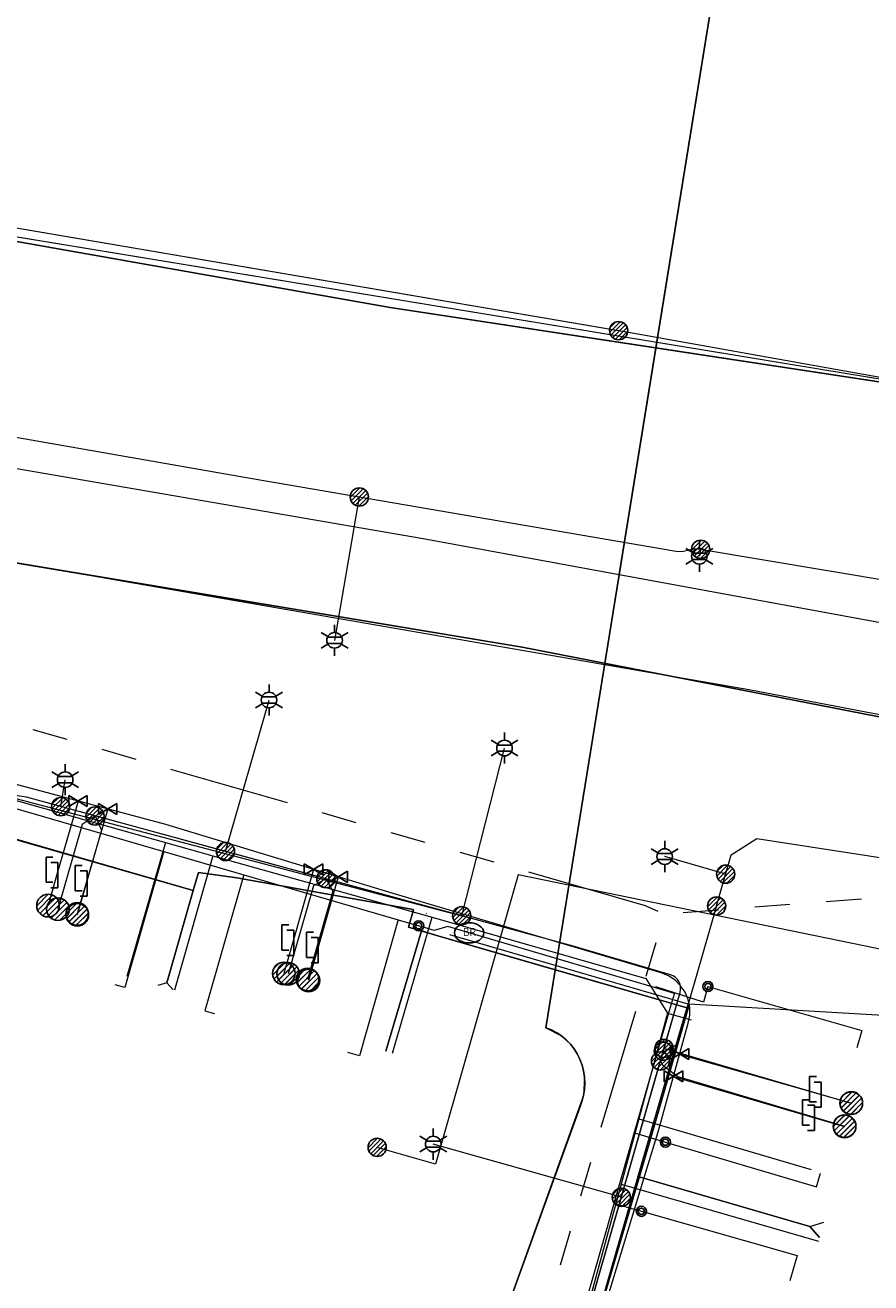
# Model space of a CAD drawing. Header units: metres. Extents: x 197355 to 199157, y 355772 to 356286.
# Tile 248 of 256: x 198946 to 198988, y 355926 to 355989. Entities that reach past the tile are written whole.
import ezdxf
from ezdxf.enums import TextEntityAlignment as Align
from ezdxf.lldxf.tags import DXFTag

# ---------------------------------------------------------------- set-up
doc = ezdxf.new("R2010")
doc.units = ezdxf.units.M
doc.linetypes.add('RI-GWA', pattern=[18.45, 6, -1.8, 1.75, -1.8, 1.75, -1.8, 1.75, -1.8])
for name, color, linetype, lineweight in [('B-WE-KL-DATA_HULPSTUK_KPNB.V.-S', 90, 'Continuous', 25), ('B-WE-KL-DATA_KABELBUNDEL_KPNB.V.-G', 90, 'Continuous', 18), ('B-WE-KL-DATA_KABELBUNDEL_ZIGGOB.V.-G', 94, 'Continuous', 18), ('B-WE-KL-DATA_TELECOM_EUROFIBERNEDERLANDB.V.-G', 98, 'KL-TELECOM-ALGEMEEN-N', 18), ('B-WE-KL-DATA_TELECOM_REGGEFIBEROPERATORB.V.-G', 90, 'KL-TELECOM-ALGEMEEN-N', 18), ('B-WE-KL-DATA_TELECOM_ZIGGOB.V.-G', 94, 'KL-TELECOM-ALGEMEEN-N', 18), ('B-WE-KL-DATA_ZIGGOB.V.-G', 94, 'KL-DATA-N', 18), ('B-WE-KL-ET_LS_ENEXISNETBEHEERB.V.-G', 190, 'KL-LS-N', 18), ('B-WE-KL-ET_LS_HULPSTUK_ENEXISNETBEHEERB.V.-S', 190, 'Continuous', 25), ('B-WE-KL-ET_LS_KABELBUNDEL_ENEXISNETBEHEERB.V.-G', 190, 'KL-BUNDEL-N', 18), ('B-WE-KL-ET_MS_ENEXISNETBEHEERB.V.-G', 130, 'KL-MS-N', 18), ('B-WE-KL-ET_MS_HULPSTUK_MOF_ENEXISNETBEHEERB.V.-S', 130, 'Continuous', 25), ('B-WE-KL-GAS_HULPSTUK_ENEXISNETBEHEERB.V.-S', 30, 'Continuous', 25), ('B-WE-KL-GAS_LD_ENEXISNETBEHEERB.V.-G', 50, 'KL-GAS-LD-N', 18), ('B-WE-KL-GAS_LD_HOOFDLEIDING_100 MBAR_PE_ENEXISNETBEHEERB.V.-G', 50, 'KL-GAS-LD-N', 18), ('B-WE-KL-GAS_LD_HOOFDLEIDING_100 MBAR_PVC_ENEXISNETBEHEERB.V.-G', 50, 'KL-GAS-LD-N', 18), ('B-WE-KL-WATER_HULPSTUK_NVWATERLEIDINGMAATSCHAPPIJLIMBURG-S', 170, 'Continuous', 25), ('B-WE-KL-WATER_TRANSPORTLEIDING_NVWATERLEIDINGMAATSCHAPPIJLIMBURG-G', 170, 'KL-WATER-TR-N', 18), ('B-WE-RI-GWA_GEMEENTEROERMOND-G', 30, 'RI-GWA', 18)]:
    doc.layers.add(name, color=color, linetype=linetype, lineweight=lineweight)
doc.styles.add('NLCS-ISO', font='NLCS-ISO.ttf')
doc.styles.get("Standard").update_dxf_attribs({"font": 'isocp.shx'})
doc.linetypes.add('KL-BUNDEL-N', pattern='A,28,-5,[103,NLCS.SHX,S=1.25,R=0,X=0,Y=0],-5,[103,NLCS.SHX,S=1.25,R=0,X=0,Y=0],-5,[103,NLCS.SHX,S=1.25,R=0,X=0,Y=0],-5,[103,NLCS.SHX,S=1.25,R=0,X=0,Y=0],-5', length=53)
tags = doc.linetypes.add('KL-DATA-N', pattern='A,4,-1,[101,NLCS.SHX,S=0.5,R=0,X=0,Y=0],-1,4,-1,["D",Standard,S=1,R=0,X=-0.25,Y=-0.5],-1.5', length=12.5).pattern_tags.tags
tags[18] = DXFTag(74, 10)
tags = doc.linetypes.add('KL-GAS-LD-N', pattern='A,4,-1,[69,NLCS.SHX,S=0.5,R=0,X=0,Y=0],-1,4,-1,["L",Standard,S=1,R=0,X=0.25,Y=-0.5],-2', length=13).pattern_tags.tags
tags[18] = DXFTag(74, 10)
tags = doc.linetypes.add('KL-LS-N', pattern='A,4,-1,[103,NLCS.SHX,S=0.75,R=0,X=0,Y=0],-1,4,-1,["L",Standard,S=1,R=0,X=0,Y=-0.5],-2', length=13).pattern_tags.tags
tags[18] = DXFTag(74, 10)
tags = doc.linetypes.add('KL-MS-N', pattern='A,4,-1,[103,NLCS.SHX,S=0.75,R=0,X=0,Y=0],-1,4,-1,["M",Standard,S=1,R=0,X=0,Y=-0.5],-2', length=13).pattern_tags.tags
tags[18] = DXFTag(74, 10)
doc.linetypes.add('KL-TELECOM-ALGEMEEN-N', pattern='A,7,-1,[101,NLCS.SHX,S=0.5,R=0,X=0,Y=0],-1', length=9)
doc.linetypes.add('KL-WATER-TR-N', pattern='A,7,-0.5,[168,NLCS.SHX,S=0.75,R=0,X=0.75,Y=0],-2,[168,NLCS.SHX,S=0.75,R=0,X=0.75,Y=0],-2', length=11.5)

# ---------------------------------------------------------------- blocks, each defined once
blk = doc.blocks.new('SKL-ET_HULP_MOF-SO')
h = blk.add_hatch()
h.set_pattern_fill('ANSI31', color=256, scale=6, style=0)
h.set_pattern_definition([(45, (-2.25, -126.982), (-0.53033, 0.53033), [])])
edge = h.paths.add_edge_path()
edge.add_arc((0, 0), 2.25, 0, 360)
at = {"linetype": 'Continuous'}
blk.add_circle((0, 0), 2.25, dxfattribs=at)
blk = doc.blocks.new('SKL-WTB_HULP_AANSLUITPUNT-SO')
h = blk.add_hatch()
h.set_pattern_fill('ANSI31', color=256, scale=3, style=0)
h.set_pattern_definition([(45, (-1.125, -63.491), (-0.265165, 0.265165), [])])
edge = h.paths.add_edge_path()
edge.add_arc((0, 0), 1.12, 0, 360)
at = {"linetype": 'Continuous'}
blk.add_circle((0, 0), 1.12, dxfattribs=at)
blk = doc.blocks.new('SKL-WTB_HULP_VERLOOPSTUK-SO')
for p, q in [((-0.539, -0.383), (-0.539, 0.867)), ((-0.539, 0.867), (-0.193, 0.867)), ((0.048, 0.598), (-0.298, 0.598)), ((0.048, -0.652), (0.048, 0.598)), ((-0.539, -0.383), (-0.193, -0.383)), ((0.048, -0.652), (-0.298, -0.652))]:
    blk.add_line(p, q)
blk = doc.blocks.new('SKL-WTB_HULP_AFSLUITER-SO')
for p, q in [((2.3, 1.37), (-2.3, -1.37)), ((-2.3, 1.37), (2.3, -1.37)), ((2.3, -1.37), (2.3, 1.37))]:
    blk.add_line(p, q)
at = {"ltscale": 0.1}
blk.add_line((-2.3, -1.37), (-2.3, 1.37), dxfattribs=at)
blk = doc.blocks.new('SKL-ET_HULP_AANSLUITPUNT-SO')
h = blk.add_hatch()
h.set_pattern_fill('ANSI31', color=256, scale=30, style=0)
h.set_pattern_definition([(45, (-11.25, -634.91), (-2.65165, 2.65165), [])])
edge = h.paths.add_edge_path()
edge.add_arc((0, 0), 11.2, 0, 360)
at = {"linetype": 'Continuous'}
blk.add_circle((0, 0), 11.2, dxfattribs=at)
blk = doc.blocks.new('B-SIE-WEG_LICHTMAST-SO')
at = {"ltscale": 0.1}
for p, q in [((0, 0.386), (0, 0.772)), ((-0.334, 0.193), (-0.668, 0.386)), ((0.334, 0.193), (0.668, 0.386)), ((-0.334, -0.193), (-0.668, -0.386)), ((0, -0.386), (0, -0.772)), ((0.334, -0.193), (0.668, -0.386))]:
    blk.add_line(p, q, dxfattribs=at)
at = {"flags": 128}
for points in [[(-0.354, 0.152), (0.354, 0.152)], [(-0.354, -0.152), (0.354, -0.152)]]:
    blk.add_lwpolyline(points, dxfattribs=at)
at = {"ltscale": 0.1}
blk.add_circle((0, 0), 0.386, dxfattribs=at)
at = {"style": 'NLCS-ISO'}
blk.add_attdef('TYPE', text='', height=0.549, dxfattribs=at).set_placement((0, 0.772), align=Align.BOTTOM_CENTER)
blk = doc.blocks.new('SIE-WEG_STRAATPOT_BRANDKRAAN-SO')
blk.add_ellipse((0, 0), major_axis=(-0.729, 0), ratio=0.685994)
at = {"style": 'NLCS-ISO'}
blk.add_text('BR', height=0.4, dxfattribs=at).set_placement((-0.298, -0.153))
blk = doc.blocks.new('SIE-WEG_AFVALBAK_TYPE_01')
for radius in [0.25, 0.156]:
    blk.add_circle((0, 0), radius)

msp = doc.modelspace()

# ---------------------------------------------------------------- linework, layer by layer
at = {"layer": 'B-WE-KL-DATA_KABELBUNDEL_KPNB.V.-G', "flags": 128}
for points in [[(198906.644, 355984.834), (198942.789, 355978.527), (198942.859, 355978.514), (198943.359, 355978.427), (198986.296, 355971.364), (198992.061, 355970.416), (198993.326, 355970.223), (198999.951, 355969.215)], [(198924.34, 355982.296), (198942.789, 355978.527), (198942.806, 355978.523), (198942.859, 355978.514), (198986.296, 355971.364), (198992.142, 355970.402), (198993.326, 355970.223), (199000, 355969.217), (199016.431, 355966.74)], [(198887.35, 355972.015), (198887.574, 355971.976), (198899.402, 355969.927), (198981.61, 355955.685), (199000.001, 355952.167), (199013.553, 355949.102)], [(198989.22, 355940.286), (198989.828, 355942.4), (198989.055, 355942.625), (198970.098, 355946.515), (198965.992, 355932.192), (198963.109, 355933.021)]]:
    msp.add_lwpolyline(points, dxfattribs=at)
at = {"layer": 'B-WE-KL-DATA_KABELBUNDEL_ZIGGOB.V.-G', "flags": 128}
for points in [[(198976.909, 355972.608), (198981.015, 355998.008)], [(198976.909, 355972.608), (198963.748, 355974.608), (198914.51, 355983.305), (198906.626, 355984.633)], [(198903.993, 355973.419), (198916.108, 355971.662), (198965.382, 355963.17), (198975.095, 355961.387)], [(198975.095, 355961.387), (198976.909, 355972.608)], [(199016.497, 355967.145), (199013.129, 355967.104), (198976.909, 355972.608)], [(198975.095, 355961.387), (198971.933, 355941.82)], [(198975.095, 355961.387), (199014.381, 355954.173)], [(198954.002, 355945.738), (198944.594, 355948.46)], [(198964.819, 355944.821), (198956.166, 355946.365), (198954.258, 355946.633), (198954.002, 355945.738)], [(198952.696, 355941.173), (198954.002, 355945.738)], [(198965.301, 355943.741), (198964.658, 355943.931), (198964.913, 355944.793)], [(198964.913, 355944.793), (198964.819, 355944.821)], [(198965.556, 355944.603), (198965.568, 355944.643)], [(198963.539, 355937.791), (198965.301, 355943.741)], [(198966.109, 355943.501), (198965.301, 355943.741)], [(198966.109, 355943.501), (198971.933, 355941.82)], [(198971.933, 355941.82), (198971.467, 355938.939), (198972.248, 355938.54), (198972.682, 355938.14), (198973.024, 355937.653), (198973.26, 355937.1), (198973.378, 355936.505), (198973.327, 355935.588), (198965.546, 355913.991)], [(198971.933, 355941.82), (198978.512, 355939.921)], [(198952.696, 355941.173), (198952.241, 355941.04)], [(198953.011, 355940.82), (198952.696, 355941.173)], [(198978.512, 355939.921), (198976.094, 355931.569)], [(198988.176, 355939.549), (198978.566, 355940.107), (198978.512, 355939.921)], [(198976.094, 355931.569), (198972.916, 355920.727)], [(198984.542, 355929.111), (198976.094, 355931.569)], [(198984.542, 355929.111), (198985.241, 355929.324)], [(198985.019, 355928.556), (198984.542, 355929.111)]]:
    msp.add_lwpolyline(points, dxfattribs=at)
at = {"layer": 'B-WE-KL-DATA_TELECOM_EUROFIBERNEDERLANDB.V.-G', "flags": 128}
for points in [[(198889.259, 355935.901), (198893.123, 355949.391), (198895.624, 355958.141), (198898.785, 355959.733), (198900.088, 355964.287), (198903.046, 355969.051), (198913.096, 355967.308), (198970.29, 355957.801), (199010.834, 355949.889), (199013.32, 355947.67)], [(199013.32, 355947.674), (199010.83, 355949.89), (198970.29, 355957.8), (198913.1, 355967.31), (198903.05, 355969.05), (198900.09, 355964.29), (198898.79, 355959.73), (198895.62, 355958.14), (198889.259, 355935.901)], [(198889.26, 355935.9), (198893.12, 355949.39), (198895.62, 355958.14), (198898.79, 355959.73), (198900.09, 355964.29), (198903.05, 355969.05), (198913.1, 355967.31), (198970.29, 355957.8), (199010.83, 355949.89), (199013.32, 355947.674)]]:
    msp.add_lwpolyline(points, dxfattribs=at)
at = {"layer": 'B-WE-KL-DATA_TELECOM_REGGEFIBEROPERATORB.V.-G', "flags": 128}
for points in [[(198944.335, 355950.44), (198952.619, 355948.123)], [(198952.619, 355948.123), (198950.715, 355941.477)], [(198952.619, 355948.123), (198954.972, 355947.464)], [(198954.972, 355947.464), (198953.065, 355940.804)], [(198954.972, 355947.464), (198965.83, 355944.427)], [(198963.874, 355937.694), (198965.83, 355944.427)], [(198965.83, 355944.427), (198976.414, 355941.381), (198977.488, 355939.667)], [(198977.488, 355939.667), (198976.067, 355934.432)], [(198977.488, 355939.667), (198978.658, 355939.33)], [(198976.067, 355934.432), (198975.189, 355931.201)], [(198976.067, 355934.432), (198984.605, 355931.927)], [(198975.189, 355931.201), (198972.773, 355922.3)], [(198975.189, 355931.201), (198984.969, 355928.381)]]:
    msp.add_lwpolyline(points, dxfattribs=at)
at = {"layer": 'B-WE-KL-DATA_TELECOM_ZIGGOB.V.-G', "flags": 128}
for points in [[(198977.088, 356020.601), (198973.414, 355999.237), (198981.015, 355998.008), (198971.467, 355938.939), (198971.741, 355938.835), (198972.003, 355938.701), (198972.248, 355938.54), (198972.476, 355938.352), (198972.682, 355938.14), (198972.866, 355937.906), (198973.024, 355937.653), (198973.156, 355937.383), (198973.26, 355937.1), (198973.334, 355936.806), (198973.378, 355936.505), (198973.392, 355936.199), (198973.374, 355935.892), (198973.327, 355935.588), (198973.249, 355935.29), (198973.142, 355935.001), (198964.976, 355912.414), (198962.061, 355897.086), (198953.855, 355871.148), (198952.457, 355866.338), (198952.217, 355866.408)], [(198993.593, 355826.764), (198986.309, 355828.86), (198989.663, 355840.495), (198989.765, 355840.932), (198989.824, 355841.376), (198989.839, 355841.824), (198989.81, 355842.272), (198989.738, 355842.714), (198989.622, 355843.147), (198989.465, 355843.567), (198989.267, 355843.97), (198989.031, 355844.351), (198988.758, 355844.707), (198988.452, 355845.035), (198988.115, 355845.331), (198987.751, 355845.593), (198987.363, 355845.818), (198986.955, 355846.004), (198986.531, 355846.149), (198980.866, 355847.701), (198954.954, 355855.161), (198949.652, 355856.69), (198953.855, 355871.148), (198962.061, 355897.086), (198964.976, 355912.414), (198973.142, 355935.001), (198973.249, 355935.29), (198973.327, 355935.588), (198973.374, 355935.892), (198973.392, 355936.199), (198973.378, 355936.505), (198973.334, 355936.806), (198973.26, 355937.1), (198973.156, 355937.383), (198973.024, 355937.653), (198972.866, 355937.906), (198972.682, 355938.14), (198972.476, 355938.352), (198972.248, 355938.54), (198972.003, 355938.701), (198971.741, 355938.835), (198971.467, 355938.939), (198981.015, 355998.008), (198993.662, 355995.533), (199002.825, 355993.845), (199006.548, 355993.327), (199008.628, 355993.048), (199010.711, 355992.79), (199012.797, 355992.552), (199014.885, 355992.336), (199016.975, 355992.14), (199019.067, 355991.965), (199020.529, 355991.857)], [(198858.822, 355885.272), (198864.606, 355886.152), (198865.179, 355886.116), (198865.504, 355886.239), (198865.783, 355886.597), (198866.666, 355889.657), (198866.962, 355889.962), (198867.236, 355890.05), (198867.523, 355890.027), (198878.33, 355887.008), (198878.784, 355887.013), (198879.158, 355887.26), (198879.3, 355887.522), (198884.082, 355903.134), (198888.249, 355918.721), (198903.993, 355973.419), (198906.626, 355984.633), (198914.51, 355983.305), (198963.748, 355974.608), (199013.129, 355967.104), (199016.497, 355967.145)], [(199006.297, 355904.626), (199005.674, 355904.802), (199004.786, 355905.88), (198980.456, 355912.785), (198971.85, 355915.164), (198973.104, 355919.698), (198972.674, 355919.901), (198976.575, 355933.21), (198978.512, 355939.921), (198966.109, 355943.501), (198964.658, 355943.931), (198964.913, 355944.793), (198964.819, 355944.821), (198956.166, 355946.365), (198954.258, 355946.633), (198954.002, 355945.738), (198945.077, 355948.298), (198942.451, 355949.177), (198940.125, 355949.829), (198939.959, 355949.275)], [(198939.959, 355949.275), (198940.125, 355949.829), (198942.451, 355949.177), (198945.077, 355948.298), (198954.002, 355945.738), (198954.258, 355946.633), (198956.166, 355946.365), (198964.819, 355944.821), (198964.913, 355944.793), (198964.658, 355943.931), (198966.109, 355943.501), (198978.512, 355939.921), (198976.575, 355933.21), (198972.916, 355920.727), (198982.003, 355918.063)], [(198939.959, 355949.275), (198940.125, 355949.829), (198942.451, 355949.177), (198945.077, 355948.298), (198954.002, 355945.738), (198954.258, 355946.633), (198956.166, 355946.365), (198964.819, 355944.821), (198964.913, 355944.793), (198964.658, 355943.931), (198966.109, 355943.501), (198978.512, 355939.921), (198976.575, 355933.21), (198976.094, 355931.569), (198984.542, 355929.111), (198985.019, 355928.556)], [(198939.959, 355949.275), (198940.125, 355949.829), (198942.451, 355949.177), (198945.077, 355948.298), (198954.002, 355945.738), (198954.258, 355946.633), (198956.166, 355946.365), (198964.819, 355944.821), (198964.913, 355944.793), (198964.658, 355943.931), (198966.109, 355943.501), (198978.512, 355939.921), (198976.575, 355933.21), (198976.094, 355931.569), (198984.542, 355929.111), (198985.241, 355929.324)], [(198939.959, 355949.275), (198940.125, 355949.829), (198942.451, 355949.177), (198945.077, 355948.298), (198954.002, 355945.738), (198954.258, 355946.633), (198956.166, 355946.365), (198964.819, 355944.821), (198964.913, 355944.793), (198964.658, 355943.931), (198965.301, 355943.741), (198963.539, 355937.791)], [(198988.176, 355939.549), (198978.566, 355940.107), (198978.512, 355939.921), (198966.109, 355943.501), (198964.658, 355943.931), (198964.913, 355944.793), (198964.819, 355944.821), (198956.166, 355946.365), (198954.258, 355946.633), (198954.002, 355945.738), (198945.077, 355948.298), (198942.451, 355949.177), (198940.125, 355949.829), (198939.959, 355949.275)], [(198939.959, 355949.275), (198940.125, 355949.829), (198942.451, 355949.177), (198945.077, 355948.298), (198954.002, 355945.738), (198952.696, 355941.173), (198953.011, 355940.82)], [(198939.959, 355949.275), (198940.125, 355949.829), (198942.451, 355949.177), (198945.077, 355948.298), (198954.002, 355945.738), (198952.696, 355941.173), (198952.241, 355941.04)]]:
    msp.add_lwpolyline(points, dxfattribs=at)
at = {"layer": 'B-WE-KL-DATA_ZIGGOB.V.-G', "flags": 128}
for points in [[(198555.054, 356045.124), (198569.353, 356042.642), (198606.149, 356036.233), (198636.6, 356030.897), (198681.135, 356023.378), (198685.825, 356023.06), (198706.24, 356022.339), (198732.873, 356017.365), (198737.054, 356029.31), (198739.5, 356041.905), (198740.583, 356045.877), (198746.836, 356049.705), (198785.181, 356043.152), (198785.707, 356041.74), (198786.31, 356040.653), (198787.471, 356039.205), (198788.399, 356038.385), (198789.193, 356037.839), (198790.041, 356037.379), (198790.049, 356037.148), (198790.203, 356037.022), (198790.388, 356037.035), (198790.517, 356037.169), (198793.962, 356036.115), (198792.937, 356032.25), (198788.464, 356011.243), (198788.407, 356010.184), (198788.679, 356009.234), (198789.237, 356008.403), (198790.029, 356007.77), (198790.979, 356007.394), (198806.564, 356003.767), (198831.839, 355998.084), (198838.155, 355996.495), (198865.204, 355991.61), (198914.51, 355983.305), (198963.748, 355974.608), (199013.129, 355967.104), (199016.497, 355967.145)], [(198555.054, 356045.124), (198569.353, 356042.642), (198606.149, 356036.233), (198636.6, 356030.897), (198681.135, 356023.378), (198685.825, 356023.06), (198706.24, 356022.339), (198732.873, 356017.365), (198737.054, 356029.31), (198739.5, 356041.905), (198740.583, 356045.877), (198746.836, 356049.705), (198785.181, 356043.152), (198785.707, 356041.74), (198786.31, 356040.653), (198787.471, 356039.205), (198788.399, 356038.385), (198789.193, 356037.839), (198790.041, 356037.379), (198790.049, 356037.148), (198790.203, 356037.022), (198790.388, 356037.035), (198790.517, 356037.169), (198793.962, 356036.115), (198792.937, 356032.25), (198788.464, 356011.243), (198788.407, 356010.184), (198788.679, 356009.234), (198789.237, 356008.403), (198790.029, 356007.77), (198790.979, 356007.394), (198806.564, 356003.767), (198831.839, 355998.084), (198838.155, 355996.495), (198865.204, 355991.61), (198914.51, 355983.305), (198963.748, 355974.608), (199013.129, 355967.104), (199016.497, 355967.145)], [(198555.054, 356045.124), (198569.353, 356042.642), (198606.149, 356036.233), (198636.6, 356030.897), (198681.135, 356023.378), (198685.825, 356023.06), (198706.24, 356022.339), (198732.873, 356017.365), (198737.054, 356029.31), (198739.5, 356041.905), (198740.583, 356045.877), (198746.836, 356049.705), (198785.181, 356043.152), (198785.707, 356041.74), (198786.31, 356040.653), (198787.471, 356039.205), (198788.399, 356038.385), (198789.193, 356037.839), (198790.041, 356037.379), (198790.049, 356037.148), (198790.203, 356037.022), (198790.388, 356037.035), (198790.517, 356037.169), (198793.962, 356036.115), (198792.937, 356032.25), (198788.464, 356011.243), (198788.407, 356010.184), (198788.679, 356009.234), (198789.237, 356008.403), (198790.029, 356007.77), (198790.979, 356007.394), (198806.564, 356003.767), (198831.839, 355998.084), (198838.155, 355996.495), (198865.204, 355991.61), (198914.51, 355983.305), (198963.748, 355974.608), (199013.129, 355967.104), (199016.497, 355967.145)], [(199016.497, 355967.145), (199013.129, 355967.104), (198963.748, 355974.608), (198914.51, 355983.305), (198865.204, 355991.61), (198838.155, 355996.495), (198831.839, 355998.084), (198806.564, 356003.767), (198790.979, 356007.394), (198790.029, 356007.77), (198789.237, 356008.403), (198788.679, 356009.234), (198788.407, 356010.184), (198788.464, 356011.243), (198792.937, 356032.25), (198793.962, 356036.115), (198790.517, 356037.169), (198790.388, 356037.035), (198790.203, 356037.022), (198790.049, 356037.148), (198790.041, 356037.379), (198789.193, 356037.839), (198788.399, 356038.385), (198787.471, 356039.205), (198786.31, 356040.653), (198785.707, 356041.74), (198785.181, 356043.152), (198746.836, 356049.705), (198740.583, 356045.877), (198739.5, 356041.905), (198737.054, 356029.31), (198732.873, 356017.365), (198706.24, 356022.339), (198685.825, 356023.06), (198681.135, 356023.378), (198636.6, 356030.897), (198606.149, 356036.233), (198569.353, 356042.642), (198555.054, 356045.124)], [(198555.054, 356045.124), (198569.353, 356042.642), (198606.149, 356036.233), (198636.6, 356030.897), (198681.135, 356023.378), (198685.825, 356023.06), (198706.24, 356022.339), (198732.873, 356017.365), (198737.054, 356029.31), (198739.5, 356041.905), (198740.583, 356045.877), (198746.836, 356049.705), (198785.181, 356043.152), (198785.707, 356041.74), (198786.31, 356040.653), (198787.471, 356039.205), (198788.399, 356038.385), (198789.193, 356037.839), (198790.041, 356037.379), (198790.049, 356037.148), (198790.203, 356037.022), (198790.388, 356037.035), (198790.517, 356037.169), (198793.962, 356036.115), (198792.937, 356032.25), (198788.464, 356011.243), (198788.407, 356010.184), (198788.679, 356009.234), (198789.237, 356008.403), (198790.029, 356007.77), (198790.979, 356007.394), (198806.564, 356003.767), (198831.839, 355998.084), (198838.155, 355996.495), (198865.204, 355991.61), (198914.51, 355983.305), (198963.748, 355974.608), (199013.129, 355967.104), (199016.497, 355967.145)], [(198723.032, 355847.208), (198723.637, 355850.676), (198727.059, 355849.689), (198734.459, 355847.911), (198737.726, 355847.672), (198738.352, 355853.333), (198738.693, 355855.44), (198739.044, 355856.997), (198739.688, 355857.917), (198755.89, 355891.258), (198757.306, 355894.441), (198759.106, 355899.135), (198760.504, 355903.703), (198764.987, 355924.877), (198773.071, 355959.862), (198777.534, 355979.885), (198777.848, 355980.83), (198778.345, 355981.674), (198778.997, 355982.37), (198779.768, 355982.88), (198780.269, 355983.084), (198781.06, 355983.238), (198781.497, 355983.24), (198816.634, 355981.132), (198831.536, 355979.811), (198832.085, 355980.147), (198835.236, 355979.755), (198846.74, 355977.826), (198848.107, 355978.097), (198864.336, 355974.749), (198895.179, 355969.822), (198896.034, 355974.574), (198916.108, 355971.662), (198965.382, 355963.17), (199014.381, 355954.173)], [(198723.032, 355847.208), (198723.637, 355850.676), (198727.059, 355849.689), (198734.459, 355847.911), (198737.726, 355847.672), (198738.352, 355853.333), (198738.693, 355855.44), (198739.044, 355856.997), (198739.688, 355857.917), (198755.89, 355891.258), (198757.306, 355894.441), (198759.106, 355899.135), (198760.504, 355903.703), (198764.987, 355924.877), (198776.927, 355980.019), (198777.272, 355980.925), (198777.879, 355981.73), (198778.724, 355982.404), (198779.772, 355982.919), (198780.269, 355983.084), (198781.06, 355983.238), (198781.497, 355983.24), (198816.634, 355981.132), (198831.536, 355979.811), (198832.085, 355980.147), (198835.236, 355979.755), (198846.74, 355977.826), (198848.107, 355978.097), (198864.336, 355974.749), (198895.179, 355969.822), (198896.034, 355974.574), (198916.108, 355971.662), (198965.382, 355963.17), (199014.381, 355954.173)], [(198723.032, 355847.208), (198723.637, 355850.676), (198727.059, 355849.689), (198734.459, 355847.911), (198737.726, 355847.672), (198738.352, 355853.333), (198738.693, 355855.44), (198739.044, 355856.997), (198739.688, 355857.917), (198755.89, 355891.258), (198757.306, 355894.441), (198759.106, 355899.135), (198760.504, 355903.703), (198764.987, 355924.877), (198776.927, 355980.019), (198777.272, 355980.925), (198777.879, 355981.73), (198778.724, 355982.404), (198779.772, 355982.919), (198780.269, 355983.084), (198781.06, 355983.238), (198781.497, 355983.24), (198816.634, 355981.132), (198831.536, 355979.811), (198832.085, 355980.147), (198835.236, 355979.755), (198846.74, 355977.826), (198848.107, 355978.097), (198864.336, 355974.749), (198895.179, 355969.822), (198896.034, 355974.574), (198916.108, 355971.662), (198965.382, 355963.17), (199014.381, 355954.173)], [(198723.032, 355847.208), (198723.637, 355850.676), (198727.059, 355849.689), (198734.459, 355847.911), (198737.726, 355847.672), (198738.352, 355853.333), (198738.693, 355855.44), (198739.044, 355856.997), (198739.688, 355857.917), (198755.89, 355891.258), (198757.306, 355894.441), (198759.106, 355899.135), (198760.504, 355903.703), (198764.987, 355924.877), (198776.927, 355980.019), (198777.272, 355980.925), (198777.879, 355981.73), (198778.724, 355982.404), (198779.772, 355982.919), (198780.269, 355983.084), (198781.06, 355983.238), (198781.497, 355983.24), (198816.634, 355981.132), (198831.536, 355979.811), (198832.085, 355980.147), (198835.236, 355979.755), (198846.74, 355977.826), (198848.107, 355978.097), (198864.336, 355974.749), (198895.179, 355969.822), (198896.034, 355974.574), (198916.108, 355971.662), (198965.382, 355963.17), (199014.381, 355954.173)], [(198723.032, 355847.208), (198723.637, 355850.676), (198727.059, 355849.689), (198734.459, 355847.911), (198737.726, 355847.672), (198738.352, 355853.333), (198738.693, 355855.44), (198739.044, 355856.997), (198739.688, 355857.917), (198755.89, 355891.258), (198757.306, 355894.441), (198759.106, 355899.135), (198760.504, 355903.703), (198764.987, 355924.877), (198773.071, 355959.862), (198777.534, 355979.885), (198777.848, 355980.83), (198778.345, 355981.674), (198778.997, 355982.37), (198779.768, 355982.88), (198780.269, 355983.084), (198781.06, 355983.238), (198781.497, 355983.24), (198816.634, 355981.132), (198831.536, 355979.811), (198832.085, 355980.147), (198835.236, 355979.755), (198846.74, 355977.826), (198848.107, 355978.097), (198864.336, 355974.749), (198895.179, 355969.822), (198896.034, 355974.574), (198916.108, 355971.662), (198965.382, 355963.17), (199014.381, 355954.173)], [(198723.032, 355847.208), (198723.637, 355850.676), (198727.059, 355849.689), (198734.459, 355847.911), (198737.726, 355847.672), (198738.352, 355853.333), (198738.693, 355855.44), (198739.044, 355856.997), (198739.688, 355857.917), (198755.89, 355891.258), (198757.306, 355894.441), (198759.106, 355899.135), (198760.504, 355903.703), (198764.987, 355924.877), (198773.071, 355959.862), (198777.534, 355979.885), (198777.848, 355980.83), (198778.345, 355981.674), (198778.997, 355982.37), (198779.768, 355982.88), (198780.269, 355983.084), (198781.06, 355983.238), (198781.497, 355983.24), (198816.634, 355981.132), (198831.536, 355979.811), (198832.085, 355980.147), (198835.236, 355979.755), (198846.74, 355977.826), (198848.107, 355978.097), (198864.336, 355974.749), (198895.179, 355969.822), (198896.034, 355974.574), (198916.108, 355971.662), (198965.382, 355963.17), (199014.381, 355954.173)], [(198723.032, 355847.208), (198723.637, 355850.676), (198727.059, 355849.689), (198734.459, 355847.911), (198737.726, 355847.672), (198738.352, 355853.333), (198738.693, 355855.44), (198739.044, 355856.997), (198739.688, 355857.917), (198755.89, 355891.258), (198757.306, 355894.441), (198759.106, 355899.135), (198760.504, 355903.703), (198764.987, 355924.877), (198773.071, 355959.862), (198777.534, 355979.885), (198777.848, 355980.83), (198778.345, 355981.674), (198778.997, 355982.37), (198779.768, 355982.88), (198780.269, 355983.084), (198781.06, 355983.238), (198781.497, 355983.24), (198816.634, 355981.132), (198831.536, 355979.811), (198832.085, 355980.147), (198835.236, 355979.755), (198846.74, 355977.826), (198848.107, 355978.097), (198864.336, 355974.749), (198895.179, 355969.822), (198896.034, 355974.574), (198916.108, 355971.662), (198965.382, 355963.17), (199014.381, 355954.173)]]:
    msp.add_lwpolyline(points, dxfattribs=at)
at = {"layer": 'B-WE-KL-ET_LS_ENEXISNETBEHEERB.V.-G', "flags": 128}
for points in [[(198910.79, 355975.28), (198928.669, 355971.062), (198933.714, 355970.193), (198945.318, 355968.176), (198956.925, 355966.138), (198977.912, 355962.544), (198978.204, 355962.532), (198978.491, 355962.591), (198978.743, 355962.661), (198979.005, 355962.659), (199014.788, 355956.666)], [(198962.226, 355965.23), (198961, 355958.131)], [(198979.132, 355962.637), (198979.068, 355962.292)], [(199006.427, 355905.425), (198971.388, 355915.442), (198971.277, 355915.482), (198971.186, 355915.532), (198971.114, 355915.593), (198971.062, 355915.665), (198971.029, 355915.748), (198971.015, 355915.841), (198971.02, 355915.945), (198971.045, 355916.06), (198978.117, 355940.699), (198978.142, 355940.833), (198978.14, 355940.97), (198978.112, 355941.103), (198978.058, 355941.229), (198977.981, 355941.342), (198977.884, 355941.437), (198977.77, 355941.513), (198977.643, 355941.564), (198972.82, 355942.992), (198945.738, 355950.357), (198939.569, 355951.261), (198924.357, 355955.784), (198924.096, 355955.778), (198923.84, 355955.722), (198923.6, 355955.619), (198923.383, 355955.473), (198920.388, 355952.548), (198920.28, 355952.455), (198920.158, 355952.378), (198920.027, 355952.322), (198919.888, 355952.285), (198919.746, 355952.27), (198919.603, 355952.276), (198919.463, 355952.304), (198919.328, 355952.353), (198903.286, 355956.933), (198903.094, 355956.968), (198902.9, 355956.965), (198902.709, 355956.925), (198902.53, 355956.848), (198902.369, 355956.738), (198902.232, 355956.599), (198902.125, 355956.436), (198902.052, 355956.256), (198897.138, 355939.805), (198891.385, 355920.291), (198884.851, 355897.204), (198882.596, 355889.821), (198882.295, 355888.912), (198881.818, 355887.377), (198881.659, 355887.015), (198881.431, 355886.692), (198880.608, 355886.415), (198880.023, 355886.381), (198871.992, 355888.755), (198870.809, 355889.127), (198870.139, 355889.474), (198869.626, 355889.498), (198869.089, 355889.667), (198867.928, 355890.111), (198864.854, 355890.997), (198864.736, 355891.322), (198864.596, 355891.632), (198864.434, 355891.929), (198864.251, 355892.211), (198864.015, 355892.517), (198863.61, 355892.94), (198863.516, 355893.027), (198863.355, 355893.43), (198863.174, 355893.826), (198863, 355894.14), (198862.796, 355894.43), (198862.561, 355894.696), (198862.296, 355894.938), (198861.923, 355895.245)], [(198977.28, 355937.783), (198978.117, 355940.699), (198978.142, 355940.833), (198978.14, 355940.97), (198978.112, 355941.103), (198978.058, 355941.229), (198977.981, 355941.342), (198977.884, 355941.437), (198977.77, 355941.513), (198977.643, 355941.564), (198972.82, 355942.992), (198945.738, 355950.357), (198939.569, 355951.261), (198924.357, 355955.784), (198924.096, 355955.778), (198923.84, 355955.722), (198923.6, 355955.619), (198923.383, 355955.473), (198920.388, 355952.548), (198920.28, 355952.455), (198920.158, 355952.378), (198920.027, 355952.322), (198919.888, 355952.285), (198919.746, 355952.27), (198919.603, 355952.276), (198919.463, 355952.304), (198919.328, 355952.353), (198903.286, 355956.933), (198903.094, 355956.968), (198902.9, 355956.965), (198902.709, 355956.925), (198902.53, 355956.848), (198902.369, 355956.738), (198902.232, 355956.599), (198902.125, 355956.436), (198902.052, 355956.256), (198897.138, 355939.805), (198891.385, 355920.291), (198884.851, 355897.204), (198882.596, 355889.821), (198882.295, 355888.912), (198881.818, 355887.377), (198881.659, 355887.015), (198881.431, 355886.692), (198880.608, 355886.415), (198880.023, 355886.381), (198871.992, 355888.755), (198870.809, 355889.127), (198870.139, 355889.474), (198869.626, 355889.498), (198869.089, 355889.667), (198867.928, 355890.111), (198864.854, 355890.997)], [(198955.597, 355947.676), (198957.754, 355955.176)], [(198967.299, 355944.493), (198969.417, 355952.796)], [(198947.438, 355949.895), (198947.658, 355951.23)], [(198949.138, 355949.433), (198948.497, 355949.012), (198947.299, 355944.816)], [(198949.138, 355949.433), (198949.458, 355948.738), (198948.26, 355944.541)], [(198979.921, 355944.979), (198980.651, 355947.513), (198981.916, 355948.32), (198990.158, 355947.039)], [(198980.374, 355946.552), (198977.351, 355947.423)], [(198960.567, 355946.324), (198959.951, 355945.98), (198958.702, 355941.613)], [(198960.567, 355946.324), (198960.913, 355945.705), (198959.664, 355941.339)], [(198979.921, 355944.979), (198977.941, 355938.103), (198977.325, 355937.769), (198977.28, 355937.783)], [(198972.026, 355919.483), (198977.28, 355937.783)], [(198977.32, 355937.923), (198986.593, 355935.212)], [(198977.142, 355937.302), (198977.266, 355937.095), (198978.002, 355936.524), (198986.264, 355934.069)], [(198975.204, 355930.552), (198965.886, 355933.185)]]:
    msp.add_lwpolyline(points, dxfattribs=at)
at = {"layer": 'B-WE-KL-ET_LS_KABELBUNDEL_ENEXISNETBEHEERB.V.-G', "flags": 128}
for points in [[(198910.79, 355975.28), (198928.669, 355971.062), (198933.714, 355970.193), (198945.318, 355968.176), (198956.925, 355966.138), (198977.912, 355962.544), (198978.204, 355962.532), (198978.491, 355962.591), (198978.743, 355962.661), (198979.005, 355962.659), (199014.788, 355956.666)], [(198977.28, 355937.783), (198977.32, 355937.923), (198978.117, 355940.699), (198978.142, 355940.833), (198978.14, 355940.97), (198978.112, 355941.103), (198978.058, 355941.229), (198977.981, 355941.342), (198977.884, 355941.437), (198977.77, 355941.513), (198977.643, 355941.564), (198972.82, 355942.992), (198967.299, 355944.493), (198966.458, 355944.722), (198963.857, 355945.429), (198960.567, 355946.324), (198955.597, 355947.676), (198949.138, 355949.433), (198945.738, 355950.357), (198942.562, 355950.822), (198939.569, 355951.261), (198936.79, 355952.087), (198934.34, 355952.816), (198933.381, 355953.101), (198931.53, 355953.651), (198931.436, 355953.679), (198931.343, 355953.707), (198928.622, 355954.516), (198928.615, 355954.518), (198927.97, 355954.71), (198925.582, 355955.42), (198924.357, 355955.784), (198967.299, 355944.493), (198966.458, 355944.722), (198963.857, 355945.429), (198960.567, 355946.324), (198955.597, 355947.676), (198949.138, 355949.433), (198945.738, 355950.357), (198942.562, 355950.822), (198939.569, 355951.261), (198936.79, 355952.087), (198934.34, 355952.816), (198933.381, 355953.101), (198931.53, 355953.651), (198931.436, 355953.679), (198931.343, 355953.707), (198928.622, 355954.516), (198928.615, 355954.518), (198927.97, 355954.71), (198925.582, 355955.42), (198924.357, 355955.784), (198967.299, 355944.493), (198966.458, 355944.722), (198963.857, 355945.429), (198960.567, 355946.324), (198955.597, 355947.676), (198949.138, 355949.433), (198947.438, 355949.895), (198945.738, 355950.357), (198942.562, 355950.822), (198939.569, 355951.261), (198936.79, 355952.087), (198934.34, 355952.816), (198933.381, 355953.101), (198931.53, 355953.651), (198931.436, 355953.679), (198931.343, 355953.707), (198928.622, 355954.516), (198928.615, 355954.518), (198927.97, 355954.71), (198925.582, 355955.42), (198924.357, 355955.784), (198924.096, 355955.778), (198923.84, 355955.722), (198923.6, 355955.619), (198923.383, 355955.473), (198922.283, 355954.399), (198920.388, 355952.548), (198922.283, 355954.399), (198920.388, 355952.548), (198922.283, 355954.399), (198920.388, 355952.548), (198920.28, 355952.455), (198920.158, 355952.378), (198920.027, 355952.322), (198919.888, 355952.285), (198919.746, 355952.27), (198919.603, 355952.276), (198919.463, 355952.304), (198919.328, 355952.353), (198916.837, 355953.064), (198916.197, 355953.247), (198915.344, 355953.49), (198907.017, 355955.868), (198903.286, 355956.933), (198916.837, 355953.064), (198916.197, 355953.247), (198915.344, 355953.49), (198907.017, 355955.868), (198903.286, 355956.933), (198916.837, 355953.064), (198916.197, 355953.247), (198915.344, 355953.49), (198907.017, 355955.868), (198903.286, 355956.933), (198903.094, 355956.968), (198902.9, 355956.965), (198902.709, 355956.925), (198902.53, 355956.848), (198902.369, 355956.738), (198902.232, 355956.599), (198902.125, 355956.436), (198902.052, 355956.256), (198901.35, 355953.907), (198901.064, 355952.949), (198898.32, 355943.764), (198897.138, 355939.805), (198896.631, 355938.084), (198891.648, 355921.184), (198891.385, 355920.291), (198889.036, 355911.99), (198885.832, 355900.671), (198885.781, 355900.49), (198885.66, 355900.062), (198884.851, 355897.204), (198882.596, 355889.821), (198882.295, 355888.912), (198881.818, 355887.377), (198898.32, 355943.764), (198897.138, 355939.805), (198896.631, 355938.084), (198891.648, 355921.184), (198891.385, 355920.291), (198889.036, 355911.99), (198885.832, 355900.671), (198885.781, 355900.49), (198885.66, 355900.062), (198884.851, 355897.204), (198882.596, 355889.821), (198882.295, 355888.912), (198881.818, 355887.377), (198898.32, 355943.764), (198897.138, 355939.805), (198896.631, 355938.084), (198891.648, 355921.184), (198891.385, 355920.291), (198889.036, 355911.99), (198885.832, 355900.671), (198885.781, 355900.49), (198885.66, 355900.062), (198884.851, 355897.204), (198882.596, 355889.821), (198882.295, 355888.912), (198881.818, 355887.377), (198881.659, 355887.015), (198881.431, 355886.692), (198880.608, 355886.415), (198880.023, 355886.381), (198874.442, 355888.031), (198873.454, 355888.323), (198871.992, 355888.755), (198870.809, 355889.127), (198874.442, 355888.031), (198873.454, 355888.323), (198871.992, 355888.755), (198870.809, 355889.127), (198874.442, 355888.031), (198873.454, 355888.323), (198871.992, 355888.755), (198870.809, 355889.127)], [(198979.921, 355944.979), (198980.651, 355947.513), (198981.916, 355948.32), (198990.158, 355947.039)], [(198979.921, 355944.979), (198977.941, 355938.103), (198977.325, 355937.769), (198977.28, 355937.783)], [(198977.142, 355937.302), (198977.28, 355937.783)], [(198972.026, 355919.483), (198977.142, 355937.302)]]:
    msp.add_lwpolyline(points, dxfattribs=at)
at = {"layer": 'B-WE-KL-ET_MS_ENEXISNETBEHEERB.V.-G', "flags": 128}
for points in [[(198555.112, 356045.514), (198678.244, 356024.194), (198681.116, 356023.785), (198684.008, 356023.552), (198703.32, 356022.581), (198706.329, 356022.333), (198709.315, 356021.895), (198741.198, 356016.162), (198746.209, 356016.726), (198750.707, 356019.007), (198751.682, 356019.383), (198752.708, 356019.322), (198782.441, 356014.215), (198793.598, 356012.13), (198798.988, 356006.26), (198814.324, 356002.963), (198838.484, 355998.196), (198848.75, 355996.356), (198854.212, 355995.841), (198870.756, 355992.987), (198916.01, 355985.107), (198921.778, 355983.841), (198922.944, 355982.358), (198975.071, 355973.467)], [(198555.112, 356045.514), (198678.244, 356024.194), (198681.116, 356023.785), (198684.008, 356023.552), (198703.32, 356022.581), (198706.329, 356022.333), (198709.315, 356021.895), (198741.198, 356016.162), (198746.209, 356016.726), (198750.707, 356019.007), (198751.682, 356019.383), (198752.708, 356019.322), (198782.441, 356014.215), (198793.598, 356012.13), (198798.988, 356006.26), (198814.324, 356002.963), (198838.484, 355998.196), (198848.75, 355996.356), (198854.212, 355995.841), (198870.756, 355992.987), (198916.01, 355985.107), (198921.778, 355983.841), (198922.944, 355982.358), (198975.56, 355973.384), (198993.573, 355970.165)], [(198555.112, 356045.514), (198678.244, 356024.194), (198681.116, 356023.785), (198684.008, 356023.552), (198703.32, 356022.581), (198706.329, 356022.333), (198709.315, 356021.895), (198741.198, 356016.162), (198746.209, 356016.726), (198750.707, 356019.007), (198751.682, 356019.383), (198752.708, 356019.322), (198782.441, 356014.215), (198793.598, 356012.13), (198798.988, 356006.26), (198814.324, 356002.963), (198838.484, 355998.196), (198848.75, 355996.356), (198854.212, 355995.841), (198870.756, 355992.987), (198916.01, 355985.107), (198921.778, 355983.841), (198922.944, 355982.358), (198975.56, 355973.384), (198993.573, 355970.165), (199005.054, 355969.123), (199016.538, 355967.397)], [(198711.704, 356021.466), (198741.198, 356016.162), (198746.209, 356016.726), (198750.707, 356019.007), (198751.682, 356019.383), (198752.708, 356019.322), (198782.441, 356014.215), (198793.598, 356012.13), (198798.988, 356006.26), (198814.324, 356002.963), (198838.484, 355998.196), (198848.75, 355996.356), (198854.212, 355995.841), (198870.756, 355992.987), (198916.01, 355985.107), (198921.778, 355983.841), (198922.944, 355982.358), (198975.56, 355973.384), (198993.573, 355970.165), (199005.054, 355969.123), (199016.538, 355967.397)], [(198838.502, 355998.193), (198848.75, 355996.356), (198854.212, 355995.841), (198870.756, 355992.987), (198916.01, 355985.107), (198921.778, 355983.841), (198922.944, 355982.358), (198975.56, 355973.384), (198993.573, 355970.165), (199005.054, 355969.123), (199016.538, 355967.397)], [(198869.487, 355993.206), (198916.01, 355985.107), (198921.778, 355983.841), (198922.944, 355982.358), (198975.56, 355973.384), (198993.573, 355970.165), (199005.054, 355969.123), (199016.538, 355967.397)], [(198933.792, 355980.508), (198975.071, 355973.467)], [(198933.792, 355980.508), (198975.56, 355973.384), (198993.573, 355970.165), (199005.054, 355969.123), (199016.538, 355967.397)], [(198975.071, 355973.467), (198975.56, 355973.384), (198993.573, 355970.165)], [(198975.071, 355973.467), (198975.56, 355973.384), (198993.573, 355970.165), (199005.054, 355969.123), (199016.538, 355967.397)]]:
    msp.add_lwpolyline(points, dxfattribs=at)
at = {"layer": 'B-WE-KL-GAS_LD_ENEXISNETBEHEERB.V.-G', "flags": 128}
for points in [[(198947.248, 355946.531), (198946.808, 355944.994)], [(198948.694, 355946.116), (198948.251, 355944.581)], [(198958.929, 355943.176), (198958.486, 355941.635)], [(198960.147, 355942.816), (198959.707, 355941.283)], [(198985.056, 355935.658), (198986.595, 355935.219)], [(198984.722, 355934.508), (198986.261, 355934.062)]]:
    msp.add_lwpolyline(points, dxfattribs=at)
at = {"layer": 'B-WE-KL-GAS_LD_HOOFDLEIDING_100 MBAR_PE_ENEXISNETBEHEERB.V.-G', "flags": 128}
for points in [[(198948.294, 355950.172), (198947.248, 355946.531)], [(198949.764, 355949.779), (198948.694, 355946.116)], [(198959.963, 355946.787), (198958.929, 355943.176)], [(198961.176, 355946.418), (198960.147, 355942.816)], [(198978.092, 355937.645), (198985.056, 355935.658)], [(198977.786, 355936.538), (198984.722, 355934.508)]]:
    msp.add_lwpolyline(points, dxfattribs=at)
at = {"layer": 'B-WE-KL-GAS_LD_HOOFDLEIDING_100 MBAR_PVC_ENEXISNETBEHEERB.V.-G', "flags": 128}
msp.add_lwpolyline([(198971.915, 355916.599), (198973.562, 355922.421), (198977.058, 355933.907), (198978.516, 355939.177), (198978.591, 355939.562), (198978.59, 355939.954), (198978.512, 355940.338), (198978.36, 355940.7), (198978.141, 355941.025), (198977.863, 355941.302), (198977.536, 355941.518), (198977.173, 355941.667), (198963.903, 355945.59), (198952.649, 355949.009), (198939.913, 355952.411), (198932.149, 355954.611), (198931.654, 355954.333), (198925.033, 355951.604), (198923.949, 355951.941), (198923.619, 355952.171), (198916.44, 355954.275), (198903.92, 355957.616), (198903.538, 355958.069), (198902.893, 355958.237)], dxfattribs=at)
at = {"layer": 'B-WE-KL-WATER_TRANSPORTLEIDING_NVWATERLEIDINGMAATSCHAPPIJLIMBURG-G', "flags": 128}
for points in [[(198879.652, 355877.615), (198879.872, 355878.384), (198884.265, 355892.637), (198885.4, 355896.547), (198887.589, 355904.156), (198888.745, 355908.164), (198890.91, 355915.669), (198892.021, 355919.52), (198894.542, 355928.293), (198902.28, 355956.031), (198903.655, 355957.028), (198905.226, 355956.912), (198906.415, 355956.61), (198909.28, 355955.765), (198916.854, 355953.53), (198920.758, 355952.378), (198926.508, 355950.682), (198926.963, 355950.548), (198931.982, 355953.655), (198935.262, 355952.7), (198938.67, 355951.708), (198945.106, 355949.835), (198952.538, 355947.671), (198956.505, 355946.516), (198964.155, 355944.289), (198965.167, 355943.995)], [(198952.538, 355947.671), (198952.524, 355947.623), (198950.611, 355940.941), (198950.13, 355941.079)], [(198956.505, 355946.516), (198956.491, 355946.468), (198954.578, 355939.787), (198955.058, 355939.649)], [(198964.155, 355944.289), (198964.141, 355944.241), (198962.233, 355937.559), (198961.656, 355937.723)], [(198971.709, 355914.856), (198971.818, 355915.557), (198971.189, 355917.474), (198972.375, 355921.608), (198973.245, 355924.642), (198974.187, 355927.928), (198974.905, 355930.43), (198975.797, 355933.542), (198976.39, 355935.608), (198977.545, 355939.634), (198977.831, 355940.632), (198977.835, 355940.644), (198976.894, 355940.922), (198967.664, 355943.645), (198966.609, 355943.956), (198965.935, 355943.769), (198965.167, 355943.995)], [(198972.335, 355915.236), (198972.859, 355920.639), (198973.869, 355924.119), (198974.914, 355927.72), (198976.981, 355934.846), (198978.189, 355939.008), (198978.509, 355940.111), (198966.703, 355943.547)], [(198979.493, 355940.989), (198979.274, 355940.22), (198976.908, 355940.97), (198976.894, 355940.922)], [(198979.493, 355940.989), (198987.113, 355938.815), (198986.866, 355937.949)], [(198975.797, 355933.542), (198975.811, 355933.59), (198975.852, 355933.734), (198977.387, 355933.28)], [(198977.387, 355933.28), (198984.874, 355931.066), (198985.072, 355931.737)], [(198974.905, 355930.43), (198974.891, 355930.382), (198974.85, 355930.238), (198976.196, 355929.856)], [(198976.196, 355929.856), (198983.909, 355927.673), (198983.553, 355926.418)]]:
    msp.add_lwpolyline(points, dxfattribs=at)
at = {"layer": 'B-WE-RI-GWA_GEMEENTEROERMOND-G', "flags": 128}
for points in [[(198976.395, 355944.986), (198904.652, 355965.605)], [(199013.267, 355947.347), (198977.343, 355944.563), (198976.395, 355944.986)], [(198968.958, 355916.333), (198977.343, 355944.563), (198976.395, 355944.986)]]:
    msp.add_lwpolyline(points, dxfattribs=at)

# ---------------------------------------------------------------- block references
at = {"layer": 'B-WE-KL-DATA_HULPSTUK_KPNB.V.-S', "xscale": 0.2, "yscale": 0.2, "zscale": 0.2}
msp.add_blockref('SKL-ET_HULP_MOF-SO', (198963.109, 355933.021), dxfattribs=at)
at = {"layer": 'B-WE-KL-ET_LS_HULPSTUK_ENEXISNETBEHEERB.V.-S'}
for name, p, xscale, yscale, zscale in [('SKL-ET_HULP_MOF-SO', (198962.226, 355965.23), 0.2, 0.2, 0.2), ('SKL-ET_HULP_MOF-SO', (198979.132, 355962.637), 0.2, 0.2, 0.2), ('SKL-ET_HULP_MOF-SO', (198947.438, 355949.895), 0.2, 0.2, 0.2), ('SKL-ET_HULP_MOF-SO', (198949.138, 355949.433), 0.2, 0.2, 0.2), ('SKL-ET_HULP_MOF-SO', (198955.597, 355947.676), 0.2, 0.2, 0.2), ('SKL-ET_HULP_MOF-SO', (198960.567, 355946.324), 0.2, 0.2, 0.2), ('SKL-ET_HULP_MOF-SO', (198980.374, 355946.552), 0.2, 0.2, 0.2), ('SKL-ET_HULP_AANSLUITPUNT-SO', (198947.299, 355944.816), 0.05, 0.05, 0.05), ('SKL-ET_HULP_AANSLUITPUNT-SO', (198948.26, 355944.541), 0.05, 0.05, 0.05), ('SKL-ET_HULP_MOF-SO', (198967.299, 355944.493), 0.2, 0.2, 0.2), ('SKL-ET_HULP_MOF-SO', (198979.921, 355944.979), 0.2, 0.2, 0.2), ('SKL-ET_HULP_AANSLUITPUNT-SO', (198958.702, 355941.613), 0.05, 0.05, 0.05), ('SKL-ET_HULP_AANSLUITPUNT-SO', (198959.664, 355941.339), 0.05, 0.05, 0.05), ('SKL-ET_HULP_MOF-SO', (198977.28, 355937.783), 0.2, 0.2, 0.2), ('SKL-ET_HULP_MOF-SO', (198977.32, 355937.923), 0.2, 0.2, 0.2), ('SKL-ET_HULP_MOF-SO', (198977.142, 355937.302), 0.2, 0.2, 0.2), ('SKL-ET_HULP_AANSLUITPUNT-SO', (198986.593, 355935.212), 0.05, 0.05, 0.05), ('SKL-ET_HULP_AANSLUITPUNT-SO', (198986.264, 355934.069), 0.05, 0.05, 0.05), ('SKL-ET_HULP_MOF-SO', (198975.204, 355930.552), 0.2, 0.2, 0.2)]:
    msp.add_blockref(name, p, dxfattribs=dict(at, xscale=xscale, yscale=yscale, zscale=zscale))
for p in [(198979.068, 355962.292), (198961, 355958.131), (198957.754, 355955.176), (198969.417, 355952.796), (198947.658, 355951.23), (198977.351, 355947.423), (198965.886, 355933.185)]:
    msp.add_blockref('B-SIE-WEG_LICHTMAST-SO', p, dxfattribs=at)
at = {"layer": 'B-WE-KL-ET_MS_HULPSTUK_MOF_ENEXISNETBEHEERB.V.-S', "xscale": 0.2, "yscale": 0.2, "zscale": 0.2}
msp.add_blockref('SKL-ET_HULP_MOF-SO', (198975.071, 355973.467), dxfattribs=at)
at = {"layer": 'B-WE-KL-GAS_HULPSTUK_ENEXISNETBEHEERB.V.-S'}
for name, p, xscale, yscale, zscale in [('SKL-WTB_HULP_AFSLUITER-SO', (198948.294, 355950.172), 0.2, 0.2, 0.2), ('SKL-WTB_HULP_AFSLUITER-SO', (198949.764, 355949.779), 0.2, 0.2, 0.2), ('SKL-WTB_HULP_AFSLUITER-SO', (198959.963, 355946.787), 0.2, 0.2, 0.2), ('SKL-WTB_HULP_AFSLUITER-SO', (198961.176, 355946.418), 0.2, 0.2, 0.2), ('SKL-WTB_HULP_AANSLUITPUNT-SO', (198946.808, 355944.994), 0.5, 0.5, 0.5), ('SKL-WTB_HULP_AANSLUITPUNT-SO', (198948.251, 355944.581), 0.5, 0.5, 0.5), ('SKL-WTB_HULP_AANSLUITPUNT-SO', (198958.486, 355941.635), 0.5, 0.5, 0.5), ('SKL-WTB_HULP_AANSLUITPUNT-SO', (198959.707, 355941.283), 0.5, 0.5, 0.5), ('SKL-WTB_HULP_AFSLUITER-SO', (198978.092, 355937.645), 0.2, 0.2, 0.2), ('SKL-WTB_HULP_AFSLUITER-SO', (198977.786, 355936.538), 0.2, 0.2, 0.2), ('SKL-WTB_HULP_AANSLUITPUNT-SO', (198986.595, 355935.219), 0.5, 0.5, 0.5), ('SKL-WTB_HULP_AANSLUITPUNT-SO', (198986.261, 355934.062), 0.5, 0.5, 0.5)]:
    msp.add_blockref(name, p, dxfattribs=dict(at, xscale=xscale, yscale=yscale, zscale=zscale))
for p in [(198947.248, 355946.531), (198948.694, 355946.116), (198958.929, 355943.176), (198960.147, 355942.816), (198985.056, 355935.658), (198984.722, 355934.508)]:
    msp.add_blockref('SKL-WTB_HULP_VERLOOPSTUK-SO', p, dxfattribs=at)
at = {"layer": 'B-WE-KL-WATER_HULPSTUK_NVWATERLEIDINGMAATSCHAPPIJLIMBURG-S'}
for name, p in [('SIE-WEG_AFVALBAK_TYPE_01', (198965.167, 355943.995)), ('SIE-WEG_STRAATPOT_BRANDKRAAN-SO', (198967.664, 355943.645)), ('SIE-WEG_AFVALBAK_TYPE_01', (198979.493, 355940.989)), ('SIE-WEG_AFVALBAK_TYPE_01', (198977.387, 355933.28)), ('SIE-WEG_AFVALBAK_TYPE_01', (198976.196, 355929.856))]:
    msp.add_blockref(name, p, dxfattribs=at)

doc.saveas('drawing.dxf')
